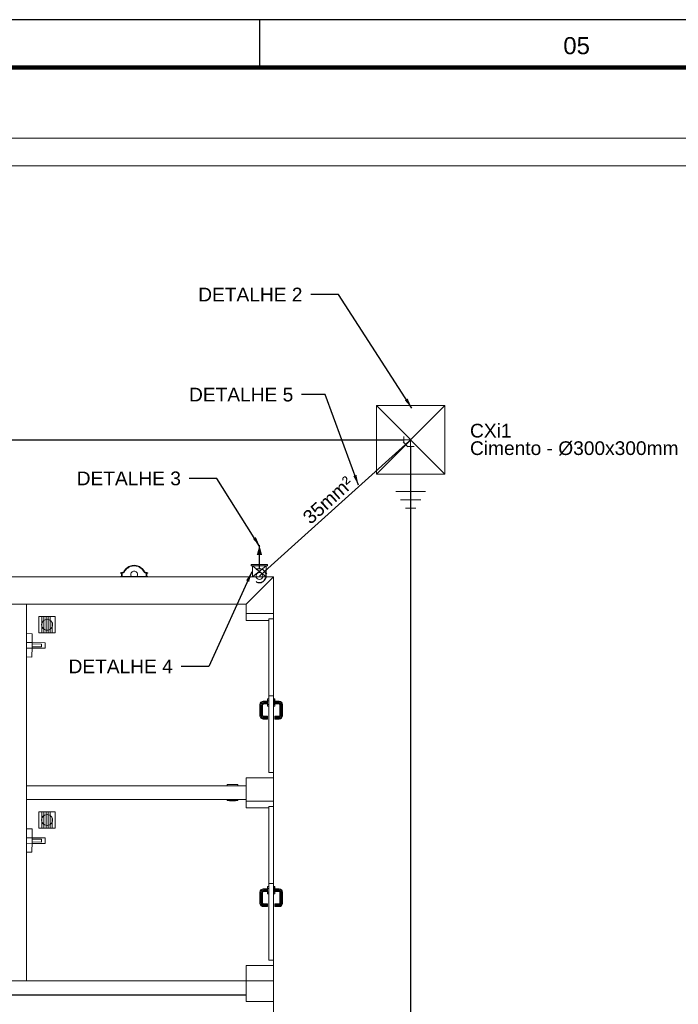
# Model space of a CAD drawing. Header units: millimetres. Extents: x 659 to 1031, y -73 to 11.
# Tile 69 of 141: x 729 to 739, y -4 to 11. Entities that reach past the tile are written whole.
import ezdxf
from ezdxf.enums import TextEntityAlignment as Align

# ---------------------------------------------------------------- set-up
doc = ezdxf.new("R2010")
doc.units = ezdxf.units.MM
doc.header["$MEASUREMENT"] = 0
doc.linetypes.add('NULL', pattern=[0])
for name, color, linetype, lineweight in [('Caixas de passagem', 134, 'Continuous', 5), ('Cotas', 1, 'Continuous', 0), ('IFC-Elemento construtivo genérico-Contorno', 253, 'Continuous', 5), ('IFC-Elemento de distribuição-Contorno', 253, 'Continuous', 5), ('IFC-Elemento terminal-Contorno', 253, 'Continuous', 5), ('IFC-Laje-Contorno', 134, 'Continuous', 5), ('IFC-Parede padrão-Contorno', 44, 'Continuous', 5), ('IFC-Porta-Contorno', 142, 'Continuous', 5), ('IFC-Viga-Contorno', 66, 'Continuous', 5), ('P-Simbol', 170, 'Continuous', 20), ('PR-Condutos 35mm²', 210, 'Continuous', 25), ('PR-Condutos 50mm²', 30, 'Continuous', 25), ('PR-Conexões', 5, 'Continuous', 20), ('PR-Textos conduto', 7, 'Continuous', 9), ('Textos', 7, 'Continuous', 9)]:
    doc.layers.add(name, color=color, linetype=linetype, lineweight=lineweight)
doc.layers.add('Prancha', color=1, linetype='Continuous')
doc.styles.add('Arial', font='arial.ttf')
doc.styles.add('SWIS', font='swisse.ttf')
doc.dimstyles.get("Standard").update_dxf_attribs({"dimtxt": 0.18, "dimasz": 0.18, "dimexe": 0.18, "dimexo": 0.0625, "dimgap": 0.09, "dimtad": 0, "dimtih": 1, "dimtoh": 1, "dimdec": 4, "dimzin": 0, "dimdsep": 46, "dimtxsty": 'Standard', "dimcen": 0.09, "dimadec": 0, "dimazin": 0, "dimtfac": 1, "dimtdec": 4, "dimtofl": 0, "dimtmove": 0, "dimatfit": 3, "dimfxl": 1, "dimtolj": 1, "dimtzin": 0, "dimarcsym": 0})

# ---------------------------------------------------------------- blocks, each defined once
blk = doc.blocks.new('Folha A0')
at = {"layer": 'Prancha', "color": 1}
blk.add_line((-46.25, 83.4), (-46.25, 84.1), dxfattribs=at)
at = {"layer": 'Prancha', "color": 4, "lineweight": 100}
blk.add_line((-0.7, 83.4), (-117.3, 83.4), dxfattribs=at)
at = {"layer": 'Prancha', "color": 1}
blk.add_lwpolyline([(-119.8, 0), (0, 0), (0, 84.1), (-119.8, 84.1)], close=True, dxfattribs=at)
at = {"layer": 'Prancha', "color": 1, "style": 'SWIS'}
blk.add_text('05', height=0.25, dxfattribs=at).set_placement((-41.625, 83.521), align=Align.BOTTOM_CENTER)

msp = doc.modelspace()

# ---------------------------------------------------------------- hatches: boundary and pattern name
at = {"layer": 'Caixas de passagem', "linetype": 'Continuous'}
msp.add_hatch(color=134, dxfattribs=at).paths.add_polyline_path([(732.715, 2.677), (732.475, 2.677), (732.475, 2.657), (732.495, 2.657), (732.695, 2.657), (732.715, 2.657)])
at = {"layer": 'PR-Condutos 35mm²', "linetype": 'Continuous'}
msp.add_hatch(color=201, dxfattribs=at).paths.add_polyline_path([(732.595, 2.959), (732.556, 2.815), (732.634, 2.815)])

# ---------------------------------------------------------------- linework, layer by layer
at = {"layer": 'Caixas de passagem'}
for p, q in [((732.475, 2.657), (732.475, 2.677)), ((732.475, 2.677), (732.715, 2.677)), ((732.495, 2.657), (732.475, 2.657)), ((732.495, 2.497), (732.495, 2.657)), ((732.495, 2.657), (732.695, 2.657)), ((732.495, 2.497), (732.695, 2.657)), ((732.495, 2.657), (732.695, 2.497)), ((732.695, 2.657), (732.695, 2.497)), ((732.715, 2.657), (732.695, 2.657)), ((732.715, 2.677), (732.715, 2.657)), ((732.695, 2.497), (732.495, 2.497))]:
    msp.add_line(p, q, dxfattribs=at)
at = {"layer": 'IFC-Elemento construtivo genérico-Contorno', "color": 8, "lineweight": 5}
for p, q in [((729.375, 1.918), (729.615, 1.918)), ((729.375, 1.678), (729.375, 1.918)), ((729.42, 1.678), (729.42, 1.918)), ((729.42, 1.918), (729.45, 1.918)), ((729.45, 1.678), (729.45, 1.918)), ((729.455, 1.867), (729.475, 1.875)), ((729.475, 1.875), (729.495, 1.878)), ((729.48, 1.678), (729.48, 1.918)), ((729.48, 1.918), (729.51, 1.918)), ((729.495, 1.878), (729.516, 1.875)), ((729.51, 1.678), (729.51, 1.918)), ((729.516, 1.875), (729.535, 1.867)), ((729.54, 1.678), (729.54, 1.918)), ((729.54, 1.918), (729.57, 1.918)), ((729.57, 1.918), (729.57, 1.918)), ((729.615, 1.678), (729.615, 1.918)), ((729.415, 1.798), (729.418, 1.819)), ((729.415, 1.798), (729.418, 1.777)), ((729.418, 1.819), (729.426, 1.838)), ((729.418, 1.777), (729.426, 1.758)), ((729.426, 1.838), (729.439, 1.854)), ((729.426, 1.758), (729.439, 1.741)), ((729.439, 1.854), (729.455, 1.867)), ((729.439, 1.741), (729.455, 1.729)), ((729.455, 1.729), (729.475, 1.721)), ((729.516, 1.721), (729.535, 1.729)), ((729.535, 1.867), (729.552, 1.854)), ((729.535, 1.729), (729.552, 1.741)), ((729.552, 1.854), (729.565, 1.838)), ((729.552, 1.741), (729.565, 1.758)), ((729.565, 1.838), (729.572, 1.819)), ((729.565, 1.758), (729.572, 1.777)), ((729.57, 1.678), (729.57, 1.824)), ((729.572, 1.819), (729.575, 1.798)), ((729.572, 1.777), (729.575, 1.798)), ((729.375, 1.678), (729.615, 1.678)), ((729.475, 1.721), (729.495, 1.718)), ((729.495, 1.718), (729.516, 1.721)), ((732.124, -0.536), (732.28, -0.536)), ((732.124, -0.552), (732.124, -0.536)), ((732.157, -0.536), (732.157, -0.535)), ((732.157, -0.535), (732.247, -0.535)), ((732.202, -0.535), (732.244, -0.532)), ((732.239, -0.532), (732.241, -0.531)), ((732.239, -0.531), (732.239, -0.532)), ((732.239, -0.531), (732.24, -0.531)), ((732.239, -0.531), (732.239, -0.531)), ((732.24, -0.531), (732.24, -0.531)), ((732.24, -0.531), (732.24, -0.531)), ((732.24, -0.531), (732.241, -0.531)), ((732.241, -0.531), (732.241, -0.531)), ((732.241, -0.531), (732.241, -0.531)), ((732.241, -0.531), (732.241, -0.531)), ((732.241, -0.531), (732.241, -0.531)), ((732.244, -0.535), (732.244, -0.532)), ((732.247, -0.536), (732.247, -0.535)), ((732.28, -0.552), (732.28, -0.536)), ((732.124, -0.768), (732.124, -0.752)), ((732.124, -0.768), (732.28, -0.768)), ((732.157, -0.77), (732.157, -0.768)), ((732.157, -0.77), (732.247, -0.77)), ((732.16, -0.773), (732.202, -0.77)), ((732.16, -0.773), (732.16, -0.77)), ((732.164, -0.773), (732.166, -0.772)), ((732.164, -0.773), (732.164, -0.773)), ((732.164, -0.773), (732.164, -0.773)), ((732.164, -0.773), (732.164, -0.773)), ((732.164, -0.773), (732.164, -0.773)), ((732.164, -0.773), (732.165, -0.774)), ((732.165, -0.774), (732.165, -0.773)), ((732.165, -0.773), (732.166, -0.773)), ((732.165, -0.774), (732.165, -0.774)), ((732.166, -0.772), (732.166, -0.773)), ((732.166, -0.773), (732.166, -0.773)), ((732.247, -0.77), (732.247, -0.768)), ((732.28, -0.768), (732.28, -0.752)), ((729.375, -0.932), (729.615, -0.932)), ((729.375, -1.172), (729.375, -0.932)), ((729.42, -1.172), (729.42, -0.932)), ((729.426, -1.012), (729.439, -0.996)), ((729.439, -0.996), (729.455, -0.983)), ((729.45, -1.172), (729.45, -0.932)), ((729.455, -0.983), (729.475, -0.975)), ((729.475, -0.975), (729.495, -0.972)), ((729.48, -1.172), (729.48, -0.932)), ((729.495, -0.972), (729.516, -0.975)), ((729.51, -1.172), (729.51, -0.932)), ((729.516, -0.975), (729.535, -0.983)), ((729.535, -0.983), (729.552, -0.996)), ((729.54, -1.172), (729.54, -0.932)), ((729.552, -0.996), (729.565, -1.012)), ((729.57, -0.932), (729.57, -0.932)), ((729.615, -1.172), (729.615, -0.932)), ((729.415, -1.052), (729.418, -1.031)), ((729.415, -1.052), (729.418, -1.073)), ((729.418, -1.031), (729.426, -1.012)), ((729.418, -1.073), (729.426, -1.092)), ((729.426, -1.092), (729.439, -1.109)), ((729.439, -1.109), (729.455, -1.121)), ((729.455, -1.121), (729.475, -1.129)), ((729.475, -1.129), (729.495, -1.132)), ((729.495, -1.132), (729.516, -1.129)), ((729.516, -1.129), (729.535, -1.121)), ((729.535, -1.121), (729.552, -1.109)), ((729.552, -1.109), (729.565, -1.092)), ((729.565, -1.012), (729.572, -1.031)), ((729.565, -1.092), (729.572, -1.073)), ((729.57, -1.172), (729.57, -1.026)), ((729.572, -1.031), (729.575, -1.052)), ((729.572, -1.073), (729.575, -1.052)), ((729.375, -1.172), (729.615, -1.172))]:
    msp.add_line(p, q, dxfattribs=at)
at = {"layer": 'IFC-Elemento de distribuição-Contorno', "color": 8, "lineweight": 5}
for p, q in [((729.195, 1.67), (729.197, 1.67)), ((729.195, 1.498), (729.197, 1.668)), ((729.195, 1.616), (729.196, 1.616)), ((729.196, 1.666), (729.197, 1.668)), ((729.196, 1.664), (729.196, 1.666)), ((729.196, 1.66), (729.196, 1.664)), ((729.196, 1.656), (729.196, 1.66)), ((729.196, 1.652), (729.196, 1.656)), ((729.196, 1.648), (729.196, 1.65)), ((729.196, 1.643), (729.196, 1.648)), ((729.196, 1.638), (729.196, 1.643)), ((729.196, 1.634), (729.196, 1.638)), ((729.196, 1.629), (729.196, 1.634)), ((729.196, 1.626), (729.196, 1.629)), ((729.196, 1.622), (729.196, 1.626)), ((729.196, 1.62), (729.196, 1.622)), ((729.196, 1.618), (729.196, 1.62)), ((729.196, 1.616), (729.196, 1.618)), ((729.197, 1.669), (729.197, 1.67)), ((729.197, 1.668), (729.197, 1.669)), ((729.197, 1.668), (729.277, 1.667)), ((729.276, 1.537), (729.277, 1.667)), ((729.195, 1.498), (729.196, 1.538)), ((729.195, 1.458), (729.275, 1.457)), ((729.196, 1.538), (729.276, 1.537)), ((729.274, 1.327), (729.275, 1.477)), ((729.275, 1.457), (729.276, 1.537)), ((729.275, 1.517), (729.415, 1.516)), ((729.275, 1.477), (729.415, 1.476)), ((729.275, 1.457), (729.465, 1.456)), ((729.276, 1.537), (729.465, 1.536)), ((729.415, 1.476), (729.415, 1.516)), ((729.465, 1.456), (729.465, 1.536)), ((729.195, 1.328), (729.274, 1.327)), ((729.195, -1.18), (729.197, -1.18)), ((729.195, -1.352), (729.197, -1.182)), ((729.195, -1.234), (729.196, -1.234)), ((729.196, -1.184), (729.197, -1.182)), ((729.196, -1.186), (729.196, -1.184)), ((729.196, -1.19), (729.196, -1.186)), ((729.196, -1.194), (729.196, -1.19)), ((729.196, -1.198), (729.196, -1.194)), ((729.196, -1.202), (729.196, -1.2)), ((729.196, -1.207), (729.196, -1.202)), ((729.196, -1.212), (729.196, -1.207)), ((729.196, -1.216), (729.196, -1.212)), ((729.196, -1.221), (729.196, -1.216)), ((729.196, -1.224), (729.196, -1.221)), ((729.196, -1.228), (729.196, -1.224)), ((729.196, -1.23), (729.196, -1.228)), ((729.196, -1.232), (729.196, -1.23)), ((729.196, -1.234), (729.196, -1.232)), ((729.197, -1.181), (729.197, -1.18)), ((729.197, -1.182), (729.197, -1.181)), ((729.197, -1.182), (729.277, -1.183)), ((729.276, -1.313), (729.277, -1.183)), ((729.195, -1.352), (729.196, -1.312)), ((729.195, -1.392), (729.275, -1.393)), ((729.196, -1.312), (729.276, -1.313)), ((729.274, -1.523), (729.275, -1.373)), ((729.275, -1.393), (729.276, -1.313)), ((729.275, -1.333), (729.415, -1.334)), ((729.275, -1.373), (729.415, -1.374)), ((729.275, -1.393), (729.465, -1.394)), ((729.276, -1.313), (729.465, -1.314)), ((729.415, -1.374), (729.415, -1.334)), ((729.465, -1.394), (729.465, -1.314)), ((729.195, -1.522), (729.274, -1.523))]:
    msp.add_line(p, q, dxfattribs=at)
at = {"layer": 'IFC-Elemento terminal-Contorno', "color": 8, "lineweight": 5}
for p, q in [((730.622, 2.583), (730.63, 2.597)), ((730.63, 2.597), (730.641, 2.609)), ((730.632, 2.585), (730.64, 2.597)), ((730.64, 2.597), (730.66, 2.618)), ((730.64, 2.597), (730.65, 2.607)), ((730.641, 2.609), (730.651, 2.62)), ((730.65, 2.607), (730.66, 2.618)), ((730.651, 2.62), (730.676, 2.64)), ((730.651, 2.62), (730.664, 2.63)), ((730.66, 2.618), (730.684, 2.635)), ((730.66, 2.618), (730.672, 2.626)), ((730.664, 2.63), (730.676, 2.64)), ((730.672, 2.626), (730.684, 2.635)), ((730.676, 2.64), (730.69, 2.647)), ((730.684, 2.635), (730.696, 2.641)), ((730.69, 2.647), (730.704, 2.654)), ((730.696, 2.641), (730.709, 2.648)), ((730.704, 2.654), (730.719, 2.658)), ((730.709, 2.648), (730.723, 2.651)), ((730.719, 2.658), (730.735, 2.663)), ((730.723, 2.651), (730.737, 2.655)), ((730.735, 2.663), (730.75, 2.664)), ((730.737, 2.655), (730.752, 2.657)), ((730.75, 2.664), (730.766, 2.666)), ((730.752, 2.657), (730.766, 2.658)), ((730.766, 2.666), (730.782, 2.664)), ((730.766, 2.662), (730.766, 2.666)), ((730.766, 2.658), (730.766, 2.662)), ((730.766, 2.658), (730.78, 2.657)), ((730.78, 2.657), (730.795, 2.655)), ((730.782, 2.664), (730.797, 2.663)), ((730.795, 2.655), (730.809, 2.651)), ((730.797, 2.663), (730.813, 2.658)), ((730.809, 2.651), (730.823, 2.648)), ((730.813, 2.658), (730.828, 2.654)), ((730.823, 2.648), (730.836, 2.641)), ((730.828, 2.654), (730.842, 2.647)), ((730.836, 2.641), (730.849, 2.635)), ((730.842, 2.647), (730.856, 2.64)), ((730.849, 2.635), (730.86, 2.626)), ((730.849, 2.635), (730.872, 2.618)), ((730.856, 2.64), (730.881, 2.62)), ((730.856, 2.64), (730.868, 2.63)), ((730.86, 2.626), (730.872, 2.618)), ((730.868, 2.63), (730.881, 2.62)), ((730.872, 2.618), (730.882, 2.607)), ((730.872, 2.618), (730.892, 2.597)), ((730.881, 2.62), (730.891, 2.609)), ((730.882, 2.607), (730.892, 2.597)), ((730.891, 2.609), (730.902, 2.597)), ((730.892, 2.597), (730.9, 2.585)), ((730.902, 2.597), (730.91, 2.583)), ((730.566, 2.555), (730.566, 2.558)), ((730.566, 2.558), (730.576, 2.558)), ((730.566, 2.552), (730.566, 2.555)), ((730.566, 2.552), (730.575, 2.552)), ((730.566, 2.5), (730.58, 2.5)), ((730.566, 2.499), (730.566, 2.5)), ((730.566, 2.498), (730.566, 2.499)), ((730.575, 2.552), (730.58, 2.552)), ((730.576, 2.558), (730.58, 2.558)), ((730.58, 2.56), (730.583, 2.56)), ((730.58, 2.5), (730.58, 2.56)), ((730.58, 2.5), (730.583, 2.5)), ((730.583, 2.5), (730.583, 2.56)), ((730.583, 2.56), (730.589, 2.56)), ((730.583, 2.5), (730.589, 2.5)), ((730.589, 2.5), (730.589, 2.56)), ((730.589, 2.56), (730.592, 2.56)), ((730.589, 2.5), (730.592, 2.5)), ((730.592, 2.5), (730.592, 2.56)), ((730.592, 2.558), (730.594, 2.559)), ((730.592, 2.552), (730.593, 2.552)), ((730.592, 2.5), (730.726, 2.5)), ((730.593, 2.552), (730.602, 2.555)), ((730.593, 2.552), (730.598, 2.554)), ((730.594, 2.559), (730.598, 2.56)), ((730.598, 2.56), (730.601, 2.561)), ((730.598, 2.554), (730.602, 2.555)), ((730.601, 2.561), (730.605, 2.563)), ((730.602, 2.555), (730.607, 2.557)), ((730.605, 2.563), (730.608, 2.565)), ((730.607, 2.557), (730.611, 2.559)), ((730.608, 2.565), (730.611, 2.567)), ((730.611, 2.567), (730.614, 2.57)), ((730.611, 2.559), (730.615, 2.562)), ((730.614, 2.57), (730.622, 2.583)), ((730.615, 2.562), (730.619, 2.565)), ((730.619, 2.565), (730.622, 2.569)), ((730.622, 2.569), (730.625, 2.573)), ((730.625, 2.573), (730.632, 2.585)), ((730.716, 2.528), (730.717, 2.538)), ((730.716, 2.528), (730.717, 2.518)), ((730.717, 2.538), (730.719, 2.548)), ((730.717, 2.518), (730.721, 2.509)), ((730.719, 2.548), (730.724, 2.557)), ((730.721, 2.509), (730.726, 2.5)), ((730.724, 2.557), (730.73, 2.565)), ((730.726, 2.5), (730.806, 2.5)), ((730.73, 2.565), (730.738, 2.571)), ((730.738, 2.571), (730.746, 2.576)), ((730.746, 2.576), (730.756, 2.579)), ((730.756, 2.579), (730.766, 2.58)), ((730.756, 2.579), (730.761, 2.579)), ((730.761, 2.579), (730.766, 2.58)), ((730.766, 2.58), (730.776, 2.579)), ((730.766, 2.58), (730.771, 2.579)), ((730.771, 2.579), (730.776, 2.579)), ((730.776, 2.579), (730.786, 2.576)), ((730.786, 2.576), (730.794, 2.571)), ((730.794, 2.571), (730.802, 2.565)), ((730.802, 2.565), (730.808, 2.557)), ((730.806, 2.5), (730.811, 2.509)), ((730.806, 2.5), (730.94, 2.5)), ((730.808, 2.557), (730.813, 2.548)), ((730.811, 2.509), (730.815, 2.518)), ((730.813, 2.548), (730.815, 2.538)), ((730.815, 2.538), (730.816, 2.528)), ((730.815, 2.518), (730.816, 2.528)), ((730.9, 2.585), (730.907, 2.573)), ((730.907, 2.573), (730.91, 2.569)), ((730.91, 2.583), (730.918, 2.57)), ((730.91, 2.569), (730.914, 2.565)), ((730.914, 2.565), (730.917, 2.562)), ((730.917, 2.562), (730.921, 2.559)), ((730.918, 2.57), (730.921, 2.567)), ((730.921, 2.567), (730.924, 2.565)), ((730.921, 2.559), (730.925, 2.557)), ((730.924, 2.565), (730.927, 2.563)), ((730.925, 2.557), (730.93, 2.555)), ((730.927, 2.563), (730.931, 2.561)), ((730.93, 2.555), (730.934, 2.554)), ((730.93, 2.555), (730.939, 2.552)), ((730.931, 2.561), (730.934, 2.56)), ((730.934, 2.56), (730.938, 2.559)), ((730.934, 2.554), (730.939, 2.552)), ((730.938, 2.559), (730.94, 2.558)), ((730.939, 2.552), (730.94, 2.552)), ((730.94, 2.56), (730.943, 2.56)), ((730.94, 2.5), (730.94, 2.56)), ((730.94, 2.5), (730.943, 2.5)), ((730.943, 2.5), (730.943, 2.56)), ((730.943, 2.56), (730.949, 2.56)), ((730.943, 2.5), (730.949, 2.5)), ((730.949, 2.5), (730.949, 2.56)), ((730.949, 2.56), (730.952, 2.56)), ((730.949, 2.5), (730.952, 2.5)), ((730.952, 2.5), (730.952, 2.56)), ((730.952, 2.558), (730.956, 2.558)), ((730.952, 2.552), (730.957, 2.552)), ((730.952, 2.5), (730.966, 2.5)), ((730.956, 2.558), (730.966, 2.558)), ((730.957, 2.552), (730.966, 2.552)), ((730.966, 2.555), (730.966, 2.558)), ((730.966, 2.552), (730.966, 2.555)), ((730.966, 2.499), (730.966, 2.5)), ((730.966, 2.498), (730.966, 2.499))]:
    msp.add_line(p, q, dxfattribs=at)
at = {"layer": 'IFC-Laje-Contorno', "color": 8, "lineweight": 5}
for p, q in [((732.802, 0.709), (732.802, 2.498)), ((732.802, -2.023), (732.802, 0.608)), ((732.802, -2.03), (732.802, -2.025)), ((732.802, -6.002), (732.802, -2.131))]:
    msp.add_line(p, q, dxfattribs=at)
at = {"layer": 'IFC-Parede padrão-Contorno', "color": 8, "lineweight": 5}
for p, q in [((681.918, 8.898), (743.51, 8.898)), ((682.222, 8.498), (743.11, 8.498)), ((728.6, 2.498), (732.802, 2.498)), ((732.562, 2.258), (732.802, 2.498)), ((732.802, 1.974), (732.802, 2.498)), ((732.402, 2.098), (732.562, 2.258)), ((728.304, 2.098), (732.402, 2.098)), ((729.195, -1.202), (729.195, 2.098)), ((732.402, 1.965), (732.402, 2.098)), ((732.402, 1.962), (732.402, 1.965)), ((732.802, 1.962), (732.802, 1.974)), ((729.195, -0.552), (730.478, -0.552)), ((730.478, -0.552), (732.402, -0.552)), ((732.402, -0.438), (732.412, -0.438)), ((732.402, -0.769), (732.402, -0.438)), ((732.412, -0.438), (732.802, -0.438)), ((732.802, -0.769), (732.802, -0.438)), ((729.195, -0.752), (730.478, -0.752)), ((730.478, -0.752), (732.402, -0.752)), ((732.402, -0.777), (732.402, -0.769)), ((732.802, -0.777), (732.802, -0.769)), ((729.195, -3.402), (729.195, -1.202)), ((732.402, -3.177), (732.412, -3.177)), ((732.402, -3.312), (732.402, -3.177)), ((732.412, -3.177), (732.802, -3.177)), ((732.802, -3.312), (732.802, -3.177)), ((728.977, -3.402), (732.402, -3.402)), ((732.402, -3.402), (732.402, -3.312)), ((732.402, -3.695), (732.402, -3.402)), ((732.402, -3.402), (732.562, -3.402)), ((732.562, -3.402), (732.802, -3.402)), ((732.802, -3.402), (732.802, -3.312)), ((732.802, -3.695), (732.802, -3.402)), ((728.977, -3.602), (732.402, -3.602)), ((732.402, -3.702), (732.402, -3.695)), ((732.402, -3.702), (732.412, -3.702)), ((732.412, -3.702), (732.802, -3.702)), ((732.802, -3.702), (732.802, -3.695))]:
    msp.add_line(p, q, dxfattribs=at)
at = {"layer": 'IFC-Porta-Contorno', "color": 8, "lineweight": 5}
for p, q in [((732.402, 1.862), (732.402, 1.962)), ((732.402, 1.962), (732.802, 1.962)), ((732.732, 1.862), (732.732, 1.882)), ((732.732, 1.882), (732.802, 1.882)), ((732.802, 1.882), (732.802, 1.962)), ((732.802, 1.682), (732.802, 1.882)), ((732.802, 1.862), (732.802, 1.882)), ((732.402, 1.862), (732.732, 1.862)), ((732.732, 1.79), (732.732, 1.862)), ((732.732, 0.782), (732.732, 1.79)), ((732.802, 1.79), (732.802, 1.862)), ((732.802, 0.782), (732.802, 1.79)), ((732.802, 0.762), (732.802, 0.962)), ((732.732, 0.762), (732.732, 0.782)), ((732.732, 0.742), (732.732, 0.762)), ((732.732, 0.762), (732.739, 0.762)), ((732.732, -0.266), (732.732, 0.742)), ((732.739, 0.762), (732.802, 0.762)), ((732.802, 0.762), (732.802, 0.782)), ((732.802, 0.562), (732.802, 0.762)), ((732.802, 0.742), (732.802, 0.762)), ((732.802, -0.266), (732.802, 0.742)), ((732.602, 0.634), (732.606, 0.651)), ((732.602, 0.47), (732.602, 0.634)), ((732.606, 0.651), (732.617, 0.668)), ((732.608, 0.633), (732.611, 0.649)), ((732.608, 0.471), (732.608, 0.633)), ((732.611, 0.649), (732.621, 0.663)), ((732.617, 0.668), (732.633, 0.678)), ((732.621, 0.663), (732.635, 0.673)), ((732.622, 0.632), (732.625, 0.643)), ((732.622, 0.472), (732.622, 0.632)), ((732.625, 0.643), (732.631, 0.653)), ((732.631, 0.653), (732.641, 0.66)), ((732.633, 0.678), (732.65, 0.682)), ((732.635, 0.673), (732.651, 0.676)), ((732.637, 0.631), (732.638, 0.638)), ((732.637, 0.473), (732.637, 0.631)), ((732.638, 0.638), (732.641, 0.643)), ((732.641, 0.66), (732.652, 0.662)), ((732.641, 0.643), (732.647, 0.646)), ((732.642, 0.63), (732.644, 0.636)), ((732.642, 0.474), (732.642, 0.63)), ((732.644, 0.636), (732.646, 0.639)), ((732.646, 0.639), (732.649, 0.641)), ((732.647, 0.646), (732.654, 0.648)), ((732.649, 0.641), (732.654, 0.642)), ((732.65, 0.682), (732.712, 0.682)), ((732.651, 0.676), (732.712, 0.676)), ((732.652, 0.662), (732.712, 0.662)), ((732.654, 0.648), (732.712, 0.648)), ((732.654, 0.642), (732.712, 0.642)), ((732.712, 0.709), (732.712, 0.716)), ((732.712, 0.716), (732.732, 0.716)), ((732.712, 0.689), (732.712, 0.709)), ((732.712, 0.689), (732.732, 0.689)), ((732.712, 0.662), (732.712, 0.689)), ((732.712, 0.635), (732.712, 0.662)), ((732.712, 0.635), (732.732, 0.635)), ((732.712, 0.615), (732.712, 0.635)), ((732.712, 0.608), (732.712, 0.615)), ((732.712, 0.608), (732.732, 0.608)), ((732.732, 0.716), (732.732, 0.716)), ((732.732, 0.689), (732.732, 0.689)), ((732.732, 0.635), (732.732, 0.635)), ((732.732, 0.608), (732.732, 0.608)), ((732.802, 0.709), (732.803, 0.716)), ((732.802, 0.615), (732.803, 0.662)), ((732.802, 0.615), (732.803, 0.635)), ((732.802, 0.608), (732.822, 0.608)), ((732.803, 0.716), (732.822, 0.716)), ((732.803, 0.689), (732.803, 0.709)), ((732.803, 0.689), (732.822, 0.689)), ((732.803, 0.662), (732.803, 0.689)), ((732.803, 0.635), (732.803, 0.662)), ((732.803, 0.635), (732.822, 0.635)), ((732.822, 0.709), (732.822, 0.716)), ((732.822, 0.716), (732.822, 0.716)), ((732.822, 0.709), (732.822, 0.716)), ((732.822, 0.689), (732.822, 0.709)), ((732.822, 0.689), (732.822, 0.709)), ((732.822, 0.689), (732.822, 0.689)), ((732.822, 0.662), (732.822, 0.689)), ((732.822, 0.682), (732.884, 0.682)), ((732.822, 0.676), (732.884, 0.676)), ((732.822, 0.662), (732.882, 0.662)), ((732.822, 0.635), (732.822, 0.662)), ((732.822, 0.648), (732.881, 0.648)), ((732.822, 0.642), (732.88, 0.642)), ((732.822, 0.635), (732.822, 0.635)), ((732.822, 0.615), (732.822, 0.635)), ((732.822, 0.615), (732.822, 0.635)), ((732.822, 0.608), (732.822, 0.615)), ((732.822, 0.608), (732.822, 0.615)), ((732.822, 0.608), (732.822, 0.608)), ((732.88, 0.642), (732.886, 0.641)), ((732.881, 0.648), (732.888, 0.646)), ((732.882, 0.662), (732.894, 0.66)), ((732.884, 0.682), (732.902, 0.678)), ((732.884, 0.676), (732.899, 0.673)), ((732.886, 0.641), (732.889, 0.639)), ((732.888, 0.646), (732.894, 0.643)), ((732.889, 0.639), (732.891, 0.636)), ((732.891, 0.636), (732.892, 0.63)), ((732.892, 0.474), (732.892, 0.63)), ((732.894, 0.66), (732.904, 0.653)), ((732.894, 0.643), (732.897, 0.638)), ((732.897, 0.638), (732.898, 0.631)), ((732.898, 0.473), (732.898, 0.631)), ((732.899, 0.673), (732.914, 0.663)), ((732.902, 0.678), (732.918, 0.668)), ((732.904, 0.653), (732.91, 0.643)), ((732.91, 0.643), (732.912, 0.632)), ((732.912, 0.472), (732.912, 0.632)), ((732.914, 0.663), (732.924, 0.649)), ((732.918, 0.668), (732.929, 0.651)), ((732.924, 0.649), (732.927, 0.633)), ((732.927, 0.471), (732.927, 0.633)), ((732.929, 0.651), (732.932, 0.634)), ((732.932, 0.47), (732.932, 0.634)), ((732.602, 0.47), (732.606, 0.453)), ((732.606, 0.453), (732.617, 0.436)), ((732.608, 0.471), (732.611, 0.455)), ((732.611, 0.455), (732.621, 0.441)), ((732.617, 0.436), (732.633, 0.425)), ((732.621, 0.441), (732.635, 0.431)), ((732.622, 0.472), (732.625, 0.46)), ((732.625, 0.46), (732.631, 0.451)), ((732.631, 0.451), (732.641, 0.444)), ((732.637, 0.473), (732.638, 0.466)), ((732.638, 0.466), (732.641, 0.461)), ((732.641, 0.461), (732.647, 0.458)), ((732.641, 0.444), (732.652, 0.442)), ((732.642, 0.474), (732.644, 0.468)), ((732.644, 0.468), (732.646, 0.465)), ((732.646, 0.465), (732.649, 0.463)), ((732.647, 0.458), (732.654, 0.456)), ((732.649, 0.463), (732.654, 0.462)), ((732.652, 0.442), (732.712, 0.442)), ((732.654, 0.462), (732.712, 0.462)), ((732.654, 0.456), (732.712, 0.456)), ((732.712, 0.456), (732.712, 0.462)), ((732.712, 0.442), (732.712, 0.456)), ((732.712, 0.428), (732.712, 0.442)), ((732.822, 0.456), (732.822, 0.462)), ((732.822, 0.462), (732.88, 0.462)), ((732.822, 0.456), (732.881, 0.456)), ((732.822, 0.442), (732.822, 0.456)), ((732.822, 0.442), (732.882, 0.442)), ((732.822, 0.428), (732.822, 0.442)), ((732.88, 0.462), (732.886, 0.463)), ((732.881, 0.456), (732.888, 0.458)), ((732.882, 0.442), (732.894, 0.444)), ((732.886, 0.463), (732.889, 0.465)), ((732.888, 0.458), (732.894, 0.461)), ((732.889, 0.465), (732.891, 0.468)), ((732.891, 0.468), (732.892, 0.474)), ((732.894, 0.461), (732.897, 0.466)), ((732.894, 0.444), (732.904, 0.451)), ((732.897, 0.466), (732.898, 0.473)), ((732.899, 0.431), (732.914, 0.441)), ((732.902, 0.425), (732.918, 0.436)), ((732.904, 0.451), (732.91, 0.46)), ((732.91, 0.46), (732.912, 0.472)), ((732.914, 0.441), (732.924, 0.455)), ((732.918, 0.436), (732.929, 0.453)), ((732.924, 0.455), (732.927, 0.471)), ((732.929, 0.453), (732.932, 0.47)), ((732.633, 0.425), (732.65, 0.422)), ((732.635, 0.431), (732.651, 0.428)), ((732.65, 0.422), (732.712, 0.422)), ((732.651, 0.428), (732.712, 0.428)), ((732.712, 0.422), (732.712, 0.428)), ((732.822, 0.428), (732.884, 0.428)), ((732.822, 0.422), (732.822, 0.428)), ((732.822, 0.422), (732.884, 0.422)), ((732.884, 0.428), (732.899, 0.431)), ((732.884, 0.422), (732.902, 0.425)), ((732.732, -0.338), (732.732, -0.266)), ((732.802, -0.358), (732.802, -0.158)), ((732.802, -0.338), (732.802, -0.266)), ((732.732, -0.358), (732.732, -0.338)), ((732.732, -0.358), (732.795, -0.358)), ((732.795, -0.358), (732.802, -0.358)), ((732.802, -0.358), (732.802, -0.338)), ((732.402, -0.877), (732.402, -0.777)), ((732.402, -0.777), (732.802, -0.777)), ((732.732, -0.877), (732.732, -0.857)), ((732.732, -0.857), (732.802, -0.857)), ((732.802, -0.857), (732.802, -0.777)), ((732.802, -1.057), (732.802, -0.857)), ((732.802, -0.877), (732.802, -0.857)), ((732.402, -0.877), (732.732, -0.877)), ((732.732, -0.949), (732.732, -0.877)), ((732.732, -1.957), (732.732, -0.949)), ((732.802, -0.949), (732.802, -0.877)), ((732.802, -1.957), (732.802, -0.949)), ((732.802, -1.977), (732.802, -1.777)), ((732.732, -1.977), (732.732, -1.957)), ((732.732, -1.997), (732.732, -1.977)), ((732.732, -1.977), (732.739, -1.977)), ((732.732, -3.005), (732.732, -1.997)), ((732.739, -1.977), (732.802, -1.977)), ((732.802, -1.977), (732.802, -1.957)), ((732.802, -2.177), (732.802, -1.977)), ((732.802, -1.997), (732.802, -1.977)), ((732.802, -3.005), (732.802, -1.997)), ((732.602, -2.105), (732.606, -2.088)), ((732.602, -2.269), (732.602, -2.105)), ((732.606, -2.088), (732.617, -2.071)), ((732.608, -2.106), (732.611, -2.09)), ((732.608, -2.268), (732.608, -2.106)), ((732.611, -2.09), (732.621, -2.076)), ((732.617, -2.071), (732.633, -2.06)), ((732.621, -2.076), (732.635, -2.066)), ((732.622, -2.107), (732.625, -2.096)), ((732.622, -2.267), (732.622, -2.107)), ((732.625, -2.096), (732.631, -2.086)), ((732.631, -2.086), (732.641, -2.079)), ((732.633, -2.06), (732.65, -2.057)), ((732.635, -2.066), (732.651, -2.063)), ((732.637, -2.108), (732.638, -2.101)), ((732.637, -2.266), (732.637, -2.108)), ((732.638, -2.101), (732.641, -2.096)), ((732.641, -2.079), (732.652, -2.077)), ((732.641, -2.096), (732.647, -2.093)), ((732.642, -2.109), (732.644, -2.103)), ((732.642, -2.265), (732.642, -2.109)), ((732.644, -2.103), (732.646, -2.1)), ((732.646, -2.1), (732.649, -2.098)), ((732.647, -2.093), (732.654, -2.091)), ((732.649, -2.098), (732.654, -2.097)), ((732.65, -2.057), (732.712, -2.057)), ((732.651, -2.063), (732.712, -2.063)), ((732.652, -2.077), (732.712, -2.077)), ((732.654, -2.091), (732.712, -2.091)), ((732.654, -2.097), (732.712, -2.097)), ((732.712, -2.03), (732.712, -2.023)), ((732.712, -2.023), (732.732, -2.023)), ((732.712, -2.05), (732.712, -2.03)), ((732.712, -2.05), (732.732, -2.05)), ((732.712, -2.077), (732.712, -2.05)), ((732.712, -2.104), (732.712, -2.077)), ((732.712, -2.104), (732.732, -2.104)), ((732.712, -2.124), (732.712, -2.104)), ((732.712, -2.131), (732.712, -2.124)), ((732.712, -2.131), (732.732, -2.131)), ((732.732, -2.023), (732.732, -2.023)), ((732.732, -2.05), (732.732, -2.05)), ((732.732, -2.104), (732.732, -2.104)), ((732.732, -2.131), (732.732, -2.131)), ((732.802, -2.023), (732.803, -2.027)), ((732.802, -2.03), (732.803, -2.023)), ((732.802, -2.023), (732.803, -2.023)), ((732.802, -2.025), (732.803, -2.028)), ((732.802, -2.025), (732.803, -2.025)), ((732.802, -2.124), (732.803, -2.077)), ((732.802, -2.124), (732.803, -2.104)), ((732.802, -2.131), (732.822, -2.131)), ((732.803, -2.023), (732.822, -2.023)), ((732.803, -2.05), (732.803, -2.03)), ((732.803, -2.05), (732.822, -2.05)), ((732.803, -2.077), (732.803, -2.05)), ((732.803, -2.104), (732.803, -2.077)), ((732.803, -2.104), (732.822, -2.104)), ((732.822, -2.03), (732.822, -2.023)), ((732.822, -2.023), (732.822, -2.023)), ((732.822, -2.03), (732.822, -2.023)), ((732.822, -2.05), (732.822, -2.03)), ((732.822, -2.05), (732.822, -2.03)), ((732.822, -2.05), (732.822, -2.05)), ((732.822, -2.077), (732.822, -2.05)), ((732.822, -2.057), (732.884, -2.057)), ((732.822, -2.063), (732.884, -2.063)), ((732.822, -2.077), (732.882, -2.077)), ((732.822, -2.104), (732.822, -2.077)), ((732.822, -2.091), (732.881, -2.091)), ((732.822, -2.097), (732.88, -2.097)), ((732.822, -2.104), (732.822, -2.104)), ((732.822, -2.124), (732.822, -2.104)), ((732.822, -2.124), (732.822, -2.104)), ((732.822, -2.131), (732.822, -2.124)), ((732.822, -2.131), (732.822, -2.124)), ((732.822, -2.131), (732.822, -2.131)), ((732.88, -2.097), (732.886, -2.098)), ((732.881, -2.091), (732.888, -2.093)), ((732.882, -2.077), (732.894, -2.079)), ((732.884, -2.057), (732.902, -2.06)), ((732.884, -2.063), (732.899, -2.066)), ((732.886, -2.098), (732.889, -2.1)), ((732.888, -2.093), (732.894, -2.096)), ((732.889, -2.1), (732.891, -2.103)), ((732.891, -2.103), (732.892, -2.109)), ((732.892, -2.265), (732.892, -2.109)), ((732.894, -2.079), (732.904, -2.086)), ((732.894, -2.096), (732.897, -2.101)), ((732.897, -2.101), (732.898, -2.108)), ((732.898, -2.266), (732.898, -2.108)), ((732.899, -2.066), (732.914, -2.076)), ((732.902, -2.06), (732.918, -2.071)), ((732.904, -2.086), (732.91, -2.096)), ((732.91, -2.096), (732.912, -2.107)), ((732.912, -2.267), (732.912, -2.107)), ((732.914, -2.076), (732.924, -2.09)), ((732.918, -2.071), (732.929, -2.088)), ((732.924, -2.09), (732.927, -2.106)), ((732.927, -2.268), (732.927, -2.106)), ((732.929, -2.088), (732.932, -2.105)), ((732.932, -2.269), (732.932, -2.105)), ((732.602, -2.269), (732.606, -2.286)), ((732.606, -2.286), (732.617, -2.303)), ((732.608, -2.268), (732.611, -2.284)), ((732.611, -2.284), (732.621, -2.298)), ((732.621, -2.298), (732.635, -2.308)), ((732.622, -2.267), (732.625, -2.279)), ((732.625, -2.279), (732.631, -2.288)), ((732.631, -2.288), (732.641, -2.295)), ((732.637, -2.266), (732.638, -2.273)), ((732.638, -2.273), (732.641, -2.278)), ((732.641, -2.278), (732.647, -2.281)), ((732.641, -2.295), (732.652, -2.297)), ((732.642, -2.265), (732.644, -2.271)), ((732.644, -2.271), (732.646, -2.274)), ((732.646, -2.274), (732.649, -2.276)), ((732.647, -2.281), (732.654, -2.283)), ((732.649, -2.276), (732.654, -2.277)), ((732.652, -2.297), (732.712, -2.297)), ((732.654, -2.277), (732.712, -2.277)), ((732.654, -2.283), (732.712, -2.283)), ((732.712, -2.283), (732.712, -2.277)), ((732.712, -2.297), (732.712, -2.283)), ((732.712, -2.311), (732.712, -2.297)), ((732.822, -2.283), (732.822, -2.277)), ((732.822, -2.277), (732.88, -2.277)), ((732.822, -2.283), (732.881, -2.283)), ((732.822, -2.297), (732.822, -2.283)), ((732.822, -2.297), (732.882, -2.297)), ((732.822, -2.311), (732.822, -2.297)), ((732.88, -2.277), (732.886, -2.276)), ((732.881, -2.283), (732.888, -2.281)), ((732.882, -2.297), (732.894, -2.295)), ((732.886, -2.276), (732.889, -2.274)), ((732.888, -2.281), (732.894, -2.278)), ((732.889, -2.274), (732.891, -2.271)), ((732.891, -2.271), (732.892, -2.265)), ((732.894, -2.278), (732.897, -2.273)), ((732.894, -2.295), (732.904, -2.288)), ((732.897, -2.273), (732.898, -2.266)), ((732.899, -2.308), (732.914, -2.298)), ((732.904, -2.288), (732.91, -2.279)), ((732.91, -2.279), (732.912, -2.267)), ((732.914, -2.298), (732.924, -2.284)), ((732.918, -2.303), (732.929, -2.286)), ((732.924, -2.284), (732.927, -2.268)), ((732.929, -2.286), (732.932, -2.269)), ((732.617, -2.303), (732.633, -2.314)), ((732.633, -2.314), (732.65, -2.317)), ((732.635, -2.308), (732.651, -2.311)), ((732.65, -2.317), (732.712, -2.317)), ((732.651, -2.311), (732.712, -2.311)), ((732.712, -2.317), (732.712, -2.311)), ((732.822, -2.311), (732.884, -2.311)), ((732.822, -2.317), (732.822, -2.311)), ((732.822, -2.317), (732.884, -2.317)), ((732.884, -2.311), (732.899, -2.308)), ((732.884, -2.317), (732.902, -2.314)), ((732.902, -2.314), (732.918, -2.303)), ((732.732, -3.077), (732.732, -3.005)), ((732.802, -3.097), (732.802, -2.897)), ((732.802, -3.077), (732.802, -3.005)), ((732.732, -3.097), (732.732, -3.077)), ((732.732, -3.097), (732.795, -3.097)), ((732.795, -3.097), (732.802, -3.097)), ((732.802, -3.097), (732.802, -3.077))]:
    msp.add_line(p, q, dxfattribs=at)
at = {"layer": 'IFC-Viga-Contorno', "color": 8, "lineweight": 5}
msp.add_line((728.921, -3.608), (732.402, -3.608), dxfattribs=at)
at = {"layer": 'P-Simbol'}
for p, q in [((735.302, 3.998), (734.302, 4.998)), ((735.302, 4.998), (734.302, 3.998)), ((734.802, 3.742), (734.802, 3.998)), ((734.586, 3.742), (735.019, 3.742)), ((734.949, 3.62), (734.656, 3.62)), ((734.878, 3.498), (734.727, 3.498)), ((734.808, 3.376), (734.797, 3.376))]:
    msp.add_line(p, q, dxfattribs=at)
msp.add_lwpolyline([(734.302, 4.998), (734.302, 3.998), (735.302, 3.998), (735.302, 4.998), (734.302, 4.998), (734.302, 4.998)], dxfattribs=at)
at = {"layer": 'PR-Condutos 35mm²'}
for p, q in [((732.669, 2.576), (734.728, 4.431)), ((732.595, 2.513), (732.595, 2.51))]:
    msp.add_line(p, q, dxfattribs=at)
for points in [[(732.595, 2.609), (732.595, 2.959)], [(732.545, 2.427), (732.559, 2.42), (732.574, 2.416), (732.589, 2.414), (732.605, 2.414), (732.62, 2.417), (732.634, 2.422), (732.648, 2.429), (732.661, 2.438), (732.671, 2.449), (732.68, 2.462), (732.687, 2.476), (732.692, 2.49), (732.695, 2.506), (732.695, 2.521), (732.692, 2.537), (732.687, 2.551), (732.68, 2.565), (732.671, 2.578), (732.661, 2.589), (732.648, 2.598), (732.634, 2.605), (732.62, 2.61), (732.605, 2.613), (732.589, 2.613), (732.574, 2.611), (732.559, 2.607), (732.545, 2.6)]]:
    msp.add_lwpolyline(points, dxfattribs=at)
at = {"layer": 'PR-Condutos 50mm²'}
for p, q in [((710.606, 4.498), (734.702, 4.498)), ((734.802, 4.398), (734.802, -26.951))]:
    msp.add_line(p, q, dxfattribs=at)
at = {"layer": 'PR-Conexões'}
for p, q in [((734.762, 4.394), (734.695, 4.468)), ((734.702, 4.448), (734.702, 4.548)), ((734.802, 4.498), (734.702, 4.498)), ((734.802, 4.498), (734.728, 4.431)), ((734.802, 4.498), (734.802, 4.398)), ((734.852, 4.398), (734.752, 4.398)), ((732.636, 2.613), (732.703, 2.539)), ((732.595, 2.509), (732.669, 2.576))]:
    msp.add_line(p, q, dxfattribs=at)
msp.add_circle((732.595, 2.509), 0.05, dxfattribs=at)
msp.add_circle((732.595, 2.509), 0.05, dxfattribs=at)
msp.add_circle((732.595, 2.509), 0.05, dxfattribs=at)
msp.add_circle((732.595, 2.509), 0.05, dxfattribs=at)
msp.add_circle((732.595, 2.509), 0.05, dxfattribs=at)

# ---------------------------------------------------------------- block references
at = {"layer": 'Prancha'}
msp.add_blockref('Folha A0', (778.85, -73.47), dxfattribs=at)

# ---------------------------------------------------------------- texts
at = {"layer": 'PR-Textos conduto', "linetype": 'NULL', "insert": (733.665, 3.541), "char_height": 0.2, "width": 1.73841, "attachment_point": 8, "rotation": 42.015, "line_spacing_factor": 0.6, "style": 'Arial'}
msp.add_mtext('35mm²', dxfattribs=at)
at = {"layer": 'Textos', "linetype": 'NULL', "char_height": 0.2, "style": 'Arial'}
for s, insert, width, attachment_point, line_spacing_factor in [('DETALHE 2', (733.223, 6.618), 3.1461, 6, 0.9), ('DETALHE 5', (733.089, 5.156), 3.1461, 6, 0.9), ('CXi1', (735.669, 4.528), 1.21128, 7, 0.6), ('Cimento - %%c300x300mm', (735.669, 4.268), 6.08628, 7, 0.6), ('DETALHE 3', (731.449, 3.933), 3.1461, 6, 0.9), ('DETALHE 4', (731.33, 1.19), 3.1461, 6, 0.9)]:
    msp.add_mtext(s, dxfattribs=dict(at, insert=insert, width=width, attachment_point=attachment_point, line_spacing_factor=line_spacing_factor))

# ---------------------------------------------------------------- leaders
at = {"layer": 'Cotas'}
for points in [[(734.819, 4.961), (733.747, 6.618), (733.343, 6.618)], [(734.04, 3.836), (733.553, 5.158), (733.209, 5.158)], [(732.602, 2.937), (731.973, 3.933), (731.569, 3.933)], [(732.484, 2.571), (731.854, 1.19), (731.45, 1.19)]]:
    msp.add_leader(points, dimstyle='Standard', override={"dimasz": 0.15}, dxfattribs=at)

doc.saveas('drawing.dxf')
